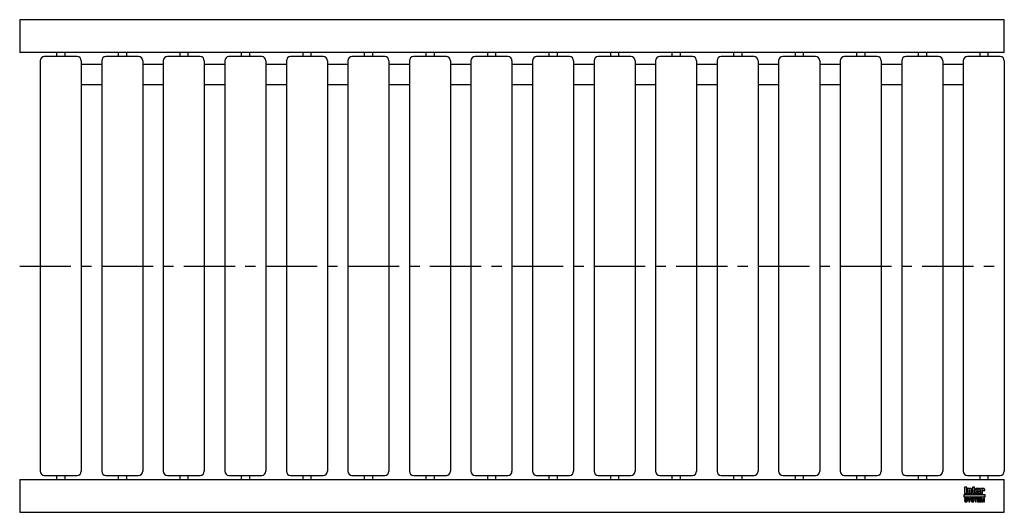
# Model space of a CAD drawing. Header units: millimetres. Extents: x 0 to 1200, y -300 to 300.
import ezdxf

# ---------------------------------------------------------------- set-up
doc = ezdxf.new("R2010")
doc.units = ezdxf.units.MM
doc.header["$LTSCALE"] = 50
doc.linetypes.add('CENTER', pattern=[2, 1.25, -0.25, 0.25, -0.25])
doc.layers.get('0').update_dxf_attribs({"linetype": 'CONTINUOUS', "lineweight": 50})
for name, color, linetype, lineweight in [('Centre Lines', 4, 'CENTER', 25), ('Frame', 1, 'CONTINUOUS', 25), ('Midi', 70, 'CONTINUOUS', 25), ('Rollers', 7, 'CONTINUOUS', 25)]:
    doc.layers.add(name, color=color, linetype=linetype, lineweight=lineweight)

# ---------------------------------------------------------------- blocks, each defined once
blk = doc.blocks.new('A$C2009055F')
at = {"layer": 'Rollers'}
for p, q in [((45, 255), (5, 255)), ((20, 260), (20, 255)), ((30, 260), (30, 255)), ((0, 250), (0, -250)), ((50, 250), (50, -250)), ((5, -255), (45, -255)), ((20, -255), (20, -260)), ((30, -255), (30, -260))]:
    blk.add_line(p, q, dxfattribs=at)
for centre, start, end in [((5, 250), 90, 180), ((45, 250), 0, 90), ((5, -250), 180, 270), ((45, -250), 270, 0)]:
    blk.add_arc(centre, 5, start, end, dxfattribs=at)

msp = doc.modelspace()

# ---------------------------------------------------------------- hatches: boundary and pattern name
at = {"layer": 'Frame'}
h = msp.add_hatch(color=254, dxfattribs=at)
h.paths.add_polyline_path([(1173.3, -272.7), (1173.3, -272.6), (1173.4, -272.6), (1173.4, -272.5), (1173.4, -272.5), (1173.5, -272.5), (1173.6, -272.5), (1173.7, -272.5), (1173.7, -272.5), (1173.8, -272.5), (1173.8, -272.6), (1173.9, -272.6), (1173.9, -272.7), (1173.9, -272.8), (1173.9, -272.9), (1173.9, -273.5), (1176.1, -273.5), (1176.1, -272.8), (1176.1, -272.6), (1176.1, -272.4), (1176.1, -272.2), (1176, -272), (1175.9, -271.9), (1175.9, -271.7), (1175.8, -271.6), (1175.7, -271.5), (1175.6, -271.4), (1175.5, -271.3), (1175.4, -271.2), (1175.2, -271.1), (1175.1, -271.1), (1174.9, -271), (1174.7, -271), (1174.6, -271), (1174.5, -271), (1174.4, -271), (1174.3, -271), (1174.2, -271), (1174.1, -271.1), (1174, -271.1), (1173.9, -271.1), (1173.9, -271.1), (1173.8, -271.1), (1173.7, -271.2), (1173.6, -271.2), (1173.5, -271.2), (1173.5, -271.3), (1173.4, -271.3), (1173.3, -271.4), (1173.2, -271.4), (1173.2, -271), (1171, -271), (1171, -277.3), (1173.3, -277.3), (1173.3, -272.9), (1173.3, -272.8)])
h.paths.add_polyline_path([(1170.4, -272.5), (1170.4, -272.3), (1170.4, -272.1), (1170.4, -271.9), (1170.4, -271.8), (1170.3, -271.7), (1170.3, -271.5), (1170.2, -271.4), (1170.1, -271.3), (1170, -271.3), (1169.9, -271.2), (1169.8, -271.1), (1169.6, -271.1), (1169.5, -271.1), (1169.3, -271), (1169.1, -271), (1168.9, -271), (1166.7, -271), (1166.5, -271), (1166.3, -271), (1166.1, -271.1), (1165.9, -271.1), (1165.8, -271.1), (1165.7, -271.2), (1165.6, -271.3), (1165.5, -271.3), (1165.4, -271.4), (1165.3, -271.5), (1165.3, -271.7), (1165.2, -271.8), (1165.2, -271.9), (1165.2, -272.1), (1165.2, -272.3), (1165.2, -272.5), (1165.2, -275.9), (1165.2, -276.1), (1165.2, -276.3), (1165.2, -276.4), (1165.2, -276.6), (1165.3, -276.7), (1165.3, -276.8), (1165.4, -276.9), (1165.5, -277), (1165.6, -277.1), (1165.7, -277.1), (1165.8, -277.2), (1165.9, -277.2), (1166.1, -277.3), (1166.3, -277.3), (1166.5, -277.3), (1166.7, -277.3), (1168.9, -277.3), (1169.1, -277.3), (1169.3, -277.3), (1169.5, -277.3), (1169.6, -277.2), (1169.8, -277.2), (1169.9, -277.1), (1170, -277.1), (1170.1, -277), (1170.2, -276.9), (1170.3, -276.8), (1170.3, -276.7), (1170.4, -276.6), (1170.4, -276.4), (1170.4, -276.3), (1170.4, -276.1), (1170.4, -275.9), (1170.4, -274.8), (1168.1, -274.8), (1168.1, -275.6), (1168.1, -275.8), (1168.1, -275.8), (1168.1, -275.9), (1168, -276), (1168, -276), (1167.9, -276.1), (1167.9, -276.1), (1167.8, -276.1), (1167.7, -276.1), (1167.7, -276.1), (1167.6, -276), (1167.6, -276), (1167.5, -275.9), (1167.5, -275.8), (1167.5, -275.8), (1167.5, -275.6), (1167.5, -274.3), (1170.4, -274.3)])
h.paths.add_polyline_path([(1168.1, -273.2), (1167.5, -273.2), (1167.5, -272.7), (1167.5, -272.6), (1167.5, -272.5), (1167.5, -272.4), (1167.5, -272.3), (1167.6, -272.3), (1167.6, -272.2), (1167.7, -272.2), (1167.8, -272.2), (1167.9, -272.2), (1168, -272.2), (1168, -272.3), (1168.1, -272.3), (1168.1, -272.4), (1168.1, -272.5), (1168.1, -272.6), (1168.1, -272.7)], flags=16)
h.paths.add_polyline_path([(1163.7, -272.3), (1164.6, -272.3), (1164.6, -271), (1163.7, -271), (1163.7, -269.3), (1161.4, -269.3), (1161.4, -271), (1160.8, -271), (1160.8, -272.3), (1161.4, -272.3), (1161.4, -275.9), (1161.4, -276.1), (1161.4, -276.2), (1161.4, -276.4), (1161.5, -276.5), (1161.5, -276.7), (1161.6, -276.8), (1161.6, -276.9), (1161.7, -277), (1161.8, -277), (1161.9, -277.1), (1162, -277.2), (1162.2, -277.2), (1162.3, -277.2), (1162.5, -277.3), (1162.7, -277.3), (1162.9, -277.3), (1164.6, -277.3), (1164.6, -276.1), (1164.2, -276.1), (1164.1, -276.1), (1164, -276.1), (1163.9, -276.1), (1163.8, -276), (1163.8, -276), (1163.7, -275.9), (1163.7, -275.9), (1163.7, -275.8)])
h.paths.add_polyline_path([(1160.3, -272.8), (1160.3, -272.6), (1160.3, -272.4), (1160.3, -272.2), (1160.2, -272), (1160.2, -271.9), (1160.1, -271.7), (1160, -271.6), (1159.9, -271.5), (1159.8, -271.4), (1159.7, -271.3), (1159.5, -271.2), (1159.4, -271.1), (1159.3, -271.1), (1159.1, -271), (1158.9, -271), (1158.7, -271), (1158.6, -271), (1158.5, -271), (1158.4, -271), (1158.3, -271), (1158.3, -271.1), (1158.2, -271.1), (1158.1, -271.1), (1158, -271.1), (1157.9, -271.1), (1157.8, -271.2), (1157.7, -271.2), (1157.6, -271.2), (1157.6, -271.3), (1157.5, -271.3), (1157.4, -271.4), (1157.3, -271.4), (1157.3, -271), (1155.1, -271), (1155.1, -277.3), (1157.4, -277.3), (1157.4, -272.9), (1157.4, -272.8), (1157.4, -272.7), (1157.4, -272.6), (1157.5, -272.6), (1157.5, -272.5), (1157.5, -272.5), (1157.6, -272.5), (1157.7, -272.5), (1157.8, -272.5), (1157.8, -272.5), (1157.9, -272.5), (1158, -272.6), (1158, -272.6), (1158, -272.7), (1158, -272.8), (1158, -272.9), (1158, -277.3), (1160.3, -277.3)])
h.paths.add_polyline_path([(1154.4, -269.3), (1151.3, -269.3), (1151.3, -277.3), (1154.4, -277.3)])
msp.add_hatch(color=1, dxfattribs=at).paths.add_polyline_path([(1176.2, -281.6), (1176.2, -278.4), (1151.2, -278.4), (1151.2, -281.6)])
h = msp.add_hatch(color=7, dxfattribs=at)
h.paths.add_polyline_path([(1172.8, -282.7), (1171.5, -282.7), (1171.5, -287.1), (1172.3, -287.1), (1172.3, -283.4), (1172.4, -283.4), (1173.2, -287.1), (1174.1, -287.1), (1174.9, -283.4), (1175, -283.4), (1175, -287.1), (1175.8, -287.1), (1175.8, -282.7), (1174.5, -282.7), (1173.7, -286.2)])
h.paths.add_polyline_path([(1170.8, -282.7), (1167.5, -282.7), (1167.5, -287.1), (1170.9, -287.1), (1170.9, -286.4), (1168.4, -286.4), (1168.4, -285.2), (1170.6, -285.2), (1170.6, -284.4), (1168.4, -284.4), (1168.4, -283.4), (1170.8, -283.4)])
h.paths.add_polyline_path([(1167.1, -282.7), (1163.4, -282.7), (1163.4, -283.4), (1164.7, -283.4), (1164.7, -287.1), (1165.7, -287.1), (1165.7, -283.4), (1167.1, -283.4)])
h.paths.add_polyline_path([(1162.5, -282.9), (1162.3, -282.8), (1162.2, -282.7), (1162, -282.6), (1161.8, -282.6), (1161.5, -282.6), (1161.3, -282.6), (1161.1, -282.6), (1160.9, -282.6), (1160.7, -282.6), (1160.6, -282.7), (1160.4, -282.7), (1160.3, -282.8), (1160.2, -282.8), (1160, -282.9), (1159.9, -283), (1159.9, -283.1), (1159.8, -283.2), (1159.7, -283.3), (1159.7, -283.5), (1159.6, -283.6), (1159.6, -283.8), (1159.6, -283.9), (1159.6, -284.1), (1159.6, -284.2), (1159.6, -284.4), (1159.7, -284.5), (1159.8, -284.6), (1159.8, -284.7), (1159.9, -284.8), (1160, -284.9), (1160.1, -285), (1160.2, -285), (1160.3, -285.1), (1160.5, -285.1), (1160.6, -285.2), (1160.8, -285.2), (1160.9, -285.2), (1161, -285.3), (1161.1, -285.3), (1161.2, -285.3), (1161.2, -285.3), (1161.3, -285.3), (1161.3, -285.3), (1161.4, -285.3), (1161.4, -285.3), (1161.5, -285.4), (1161.7, -285.4), (1161.8, -285.4), (1162, -285.5), (1162.1, -285.5), (1162.2, -285.6), (1162.3, -285.7), (1162.3, -285.8), (1162.3, -285.9), (1162.3, -286.1), (1162.2, -286.2), (1162.1, -286.3), (1162, -286.4), (1161.8, -286.4), (1161.7, -286.5), (1161.5, -286.5), (1161.3, -286.5), (1161.2, -286.5), (1161, -286.5), (1160.8, -286.4), (1160.7, -286.3), (1160.6, -286.2), (1160.5, -286.1), (1160.4, -286), (1160.4, -285.8), (1159.5, -285.8), (1159.5, -286), (1159.6, -286.2), (1159.6, -286.3), (1159.7, -286.5), (1159.8, -286.6), (1159.9, -286.7), (1160, -286.8), (1160.1, -286.9), (1160.2, -287), (1160.4, -287.1), (1160.5, -287.1), (1160.7, -287.2), (1160.9, -287.2), (1161.1, -287.3), (1161.3, -287.3), (1161.5, -287.3), (1161.6, -287.3), (1161.6, -287.3), (1161.8, -287.3), (1161.9, -287.2), (1162, -287.2), (1162.2, -287.2), (1162.3, -287.1), (1162.5, -287), (1162.6, -287), (1162.7, -286.9), (1162.9, -286.7), (1163, -286.6), (1163.1, -286.4), (1163.1, -286.3), (1163.2, -286.1), (1163.2, -285.8), (1163.2, -285.7), (1163.2, -285.5), (1163.2, -285.4), (1163.1, -285.3), (1163.1, -285.2), (1163, -285.1), (1163, -285.1), (1162.9, -285), (1162.8, -284.9), (1162.7, -284.8), (1162.6, -284.8), (1162.5, -284.7), (1162.4, -284.7), (1162.2, -284.7), (1162.1, -284.6), (1161.9, -284.6), (1161.8, -284.6), (1161.8, -284.5), (1161.7, -284.5), (1161.6, -284.5), (1161.6, -284.5), (1161.5, -284.5), (1161.4, -284.4), (1161.3, -284.4), (1161.3, -284.4), (1161.2, -284.4), (1161.1, -284.4), (1161.1, -284.4), (1161, -284.4), (1160.9, -284.3), (1160.9, -284.3), (1160.8, -284.3), (1160.7, -284.3), (1160.6, -284.2), (1160.6, -284.2), (1160.5, -284.1), (1160.5, -284), (1160.5, -284), (1160.5, -283.9), (1160.4, -283.8), (1160.5, -283.7), (1160.5, -283.6), (1160.6, -283.5), (1160.7, -283.4), (1160.8, -283.4), (1161, -283.4), (1161.1, -283.3), (1161.2, -283.3), (1161.4, -283.3), (1161.6, -283.4), (1161.7, -283.4), (1161.9, -283.5), (1162, -283.5), (1162.1, -283.7), (1162.1, -283.8), (1162.2, -284), (1163.1, -284), (1163.1, -283.9), (1163, -283.7), (1163, -283.6), (1163, -283.5), (1162.9, -283.4), (1162.9, -283.3), (1162.8, -283.2), (1162.7, -283), (1162.6, -282.9)])
h.paths.add_polyline_path([(1159.3, -282.7), (1158.3, -282.7), (1157.4, -284.6), (1156.4, -282.7), (1155.3, -282.7), (1156.9, -285.5), (1156.9, -287.1), (1157.8, -287.1), (1157.8, -285.5)])
h.paths.add_polyline_path([(1154.4, -282.9), (1154.2, -282.8), (1154.1, -282.7), (1153.9, -282.6), (1153.7, -282.6), (1153.5, -282.6), (1153.2, -282.6), (1153, -282.6), (1152.8, -282.6), (1152.7, -282.6), (1152.5, -282.7), (1152.4, -282.7), (1152.2, -282.8), (1152.1, -282.8), (1152, -282.9), (1151.9, -283), (1151.8, -283.1), (1151.7, -283.2), (1151.6, -283.3), (1151.6, -283.5), (1151.6, -283.6), (1151.5, -283.8), (1151.5, -283.9), (1151.5, -284.1), (1151.5, -284.2), (1151.6, -284.4), (1151.6, -284.5), (1151.7, -284.6), (1151.7, -284.7), (1151.8, -284.8), (1151.9, -284.9), (1152, -285), (1152.2, -285), (1152.3, -285.1), (1152.4, -285.1), (1152.5, -285.2), (1152.7, -285.2), (1152.8, -285.2), (1153, -285.3), (1153, -285.3), (1153.1, -285.3), (1153.1, -285.3), (1153.2, -285.3), (1153.3, -285.3), (1153.3, -285.3), (1153.4, -285.3), (1153.4, -285.4), (1153.6, -285.4), (1153.7, -285.4), (1153.9, -285.5), (1154, -285.5), (1154.1, -285.6), (1154.2, -285.7), (1154.2, -285.8), (1154.2, -285.9), (1154.2, -286.1), (1154.1, -286.2), (1154, -286.3), (1153.9, -286.4), (1153.8, -286.4), (1153.6, -286.5), (1153.4, -286.5), (1153.2, -286.5), (1153.1, -286.5), (1152.9, -286.5), (1152.8, -286.4), (1152.6, -286.3), (1152.5, -286.2), (1152.4, -286.1), (1152.4, -286), (1152.4, -285.8), (1151.5, -285.8), (1151.5, -286), (1151.5, -286.2), (1151.5, -286.3), (1151.6, -286.5), (1151.7, -286.6), (1151.8, -286.7), (1151.9, -286.8), (1152, -286.9), (1152.1, -287), (1152.3, -287.1), (1152.5, -287.1), (1152.6, -287.2), (1152.8, -287.2), (1153, -287.3), (1153.2, -287.3), (1153.4, -287.3), (1153.5, -287.3), (1153.6, -287.3), (1153.7, -287.3), (1153.8, -287.2), (1154, -287.2), (1154.1, -287.2), (1154.3, -287.1), (1154.4, -287), (1154.5, -287), (1154.7, -286.9), (1154.8, -286.7), (1154.9, -286.6), (1155, -286.4), (1155.1, -286.3), (1155.1, -286.1), (1155.1, -285.8), (1155.1, -285.7), (1155.1, -285.5), (1155.1, -285.4), (1155.1, -285.3), (1155, -285.2), (1155, -285.1), (1154.9, -285.1), (1154.8, -285), (1154.7, -284.9), (1154.6, -284.8), (1154.5, -284.8), (1154.4, -284.7), (1154.3, -284.7), (1154.1, -284.7), (1154, -284.6), (1153.8, -284.6), (1153.8, -284.6), (1153.7, -284.5), (1153.6, -284.5), (1153.6, -284.5), (1153.5, -284.5), (1153.4, -284.5), (1153.3, -284.4), (1153.3, -284.4), (1153.2, -284.4), (1153.1, -284.4), (1153.1, -284.4), (1153, -284.4), (1152.9, -284.4), (1152.9, -284.3), (1152.8, -284.3), (1152.7, -284.3), (1152.6, -284.3), (1152.6, -284.2), (1152.5, -284.2), (1152.5, -284.1), (1152.4, -284), (1152.4, -284), (1152.4, -283.9), (1152.4, -283.8), (1152.4, -283.7), (1152.5, -283.6), (1152.6, -283.5), (1152.7, -283.4), (1152.8, -283.4), (1152.9, -283.4), (1153, -283.3), (1153.2, -283.3), (1153.3, -283.3), (1153.5, -283.4), (1153.7, -283.4), (1153.8, -283.5), (1153.9, -283.5), (1154, -283.7), (1154.1, -283.8), (1154.1, -284), (1155, -284), (1155, -283.9), (1155, -283.7), (1155, -283.6), (1154.9, -283.5), (1154.9, -283.4), (1154.8, -283.3), (1154.7, -283.2), (1154.6, -283), (1154.5, -282.9)])

# ---------------------------------------------------------------- linework, layer by layer
at = {"layer": 'Centre Lines'}
msp.add_line((0, 0), (1200, 0), dxfattribs=at)
at = {"layer": 'Frame', "color": 7, "linetype": 'Continuous'}
for p, q in [((1151.3, -269.3), (1151.3, -277.3)), ((1154.4, -269.3), (1151.3, -269.3)), ((1154.4, -277.3), (1154.4, -269.3)), ((1155.1, -271), (1155.1, -277.3)), ((1157.3, -271), (1155.1, -271)), ((1157.3, -271.4), (1157.3, -271)), ((1157.4, -271.4), (1157.3, -271.4)), ((1157.5, -271.3), (1157.4, -271.4)), ((1157.4, -272.7), (1157.4, -272.6)), ((1157.4, -272.6), (1157.5, -272.6)), ((1157.4, -272.8), (1157.4, -272.7)), ((1157.4, -272.9), (1157.4, -272.8)), ((1157.4, -277.3), (1157.4, -272.9)), ((1157.6, -271.3), (1157.5, -271.3)), ((1157.5, -272.6), (1157.5, -272.5)), ((1157.5, -272.5), (1157.5, -272.5)), ((1157.5, -272.5), (1157.6, -272.5)), ((1157.7, -271.2), (1157.6, -271.2)), ((1157.6, -271.2), (1157.6, -271.3)), ((1157.6, -272.5), (1157.7, -272.5)), ((1157.8, -271.2), (1157.7, -271.2)), ((1157.7, -272.5), (1157.8, -272.5)), ((1157.9, -271.1), (1157.8, -271.2)), ((1157.8, -272.5), (1157.8, -272.5)), ((1157.8, -272.5), (1157.9, -272.5)), ((1158, -271.1), (1157.9, -271.1)), ((1157.9, -272.5), (1158, -272.6)), ((1158.1, -271.1), (1158, -271.1)), ((1158, -272.6), (1158, -272.7)), ((1158, -272.6), (1158, -272.6)), ((1158, -272.7), (1158, -272.8)), ((1158, -272.8), (1158, -272.9)), ((1158, -272.9), (1158, -277.3)), ((1158.2, -271.1), (1158.1, -271.1)), ((1158.3, -271.1), (1158.2, -271.1)), ((1158.4, -271), (1158.3, -271)), ((1158.3, -271), (1158.3, -271.1)), ((1158.5, -271), (1158.4, -271)), ((1158.6, -271), (1158.5, -271)), ((1158.7, -271), (1158.6, -271)), ((1158.9, -271), (1158.7, -271)), ((1159.1, -271), (1158.9, -271)), ((1159.3, -271.1), (1159.1, -271)), ((1159.4, -271.1), (1159.3, -271.1)), ((1159.5, -271.2), (1159.4, -271.1)), ((1159.7, -271.3), (1159.5, -271.2)), ((1159.8, -271.4), (1159.7, -271.3)), ((1159.9, -271.5), (1159.8, -271.4)), ((1160, -271.6), (1159.9, -271.5)), ((1160.1, -271.7), (1160, -271.6)), ((1160.2, -271.9), (1160.1, -271.7)), ((1160.2, -272), (1160.2, -271.9)), ((1160.3, -272.2), (1160.2, -272)), ((1160.3, -272.4), (1160.3, -272.2)), ((1160.3, -272.6), (1160.3, -272.4)), ((1160.3, -272.8), (1160.3, -272.6)), ((1160.3, -277.3), (1160.3, -272.8)), ((1161.4, -271), (1160.8, -271)), ((1160.8, -271), (1160.8, -272.3)), ((1160.8, -272.3), (1161.4, -272.3)), ((1163.7, -269.3), (1161.4, -269.3)), ((1161.4, -269.3), (1161.4, -271)), ((1161.4, -272.3), (1161.4, -275.9)), ((1161.4, -275.9), (1161.4, -276.1)), ((1163.7, -271), (1163.7, -269.3)), ((1164.6, -271), (1163.7, -271)), ((1163.7, -275.8), (1163.7, -272.3)), ((1163.7, -272.3), (1164.6, -272.3)), ((1163.7, -275.9), (1163.7, -275.8)), ((1163.8, -276), (1163.7, -275.9)), ((1163.7, -275.9), (1163.7, -275.9)), ((1164.6, -272.3), (1164.6, -271)), ((1165.3, -271.7), (1165.2, -271.8)), ((1165.2, -271.8), (1165.2, -271.9)), ((1165.2, -271.9), (1165.2, -272.1)), ((1165.2, -272.1), (1165.2, -272.3)), ((1165.2, -272.3), (1165.2, -272.5)), ((1165.2, -272.5), (1165.2, -275.9)), ((1165.2, -275.9), (1165.2, -276.1)), ((1165.4, -271.4), (1165.3, -271.5)), ((1165.3, -271.5), (1165.3, -271.7)), ((1165.5, -271.3), (1165.4, -271.4)), ((1165.6, -271.3), (1165.5, -271.3)), ((1165.7, -271.2), (1165.6, -271.3)), ((1165.8, -271.1), (1165.7, -271.2)), ((1165.9, -271.1), (1165.8, -271.1)), ((1166.1, -271.1), (1165.9, -271.1)), ((1166.3, -271), (1166.1, -271.1)), ((1166.5, -271), (1166.3, -271)), ((1166.7, -271), (1166.5, -271)), ((1168.9, -271), (1166.7, -271)), ((1167.5, -272.4), (1167.5, -272.3)), ((1167.5, -272.3), (1167.6, -272.3)), ((1167.5, -272.5), (1167.5, -272.4)), ((1167.5, -272.6), (1167.5, -272.5)), ((1167.5, -272.7), (1167.5, -272.6)), ((1167.5, -273.2), (1167.5, -272.7)), ((1168.1, -273.2), (1167.5, -273.2)), ((1167.5, -275.6), (1167.5, -274.3)), ((1167.5, -274.3), (1170.4, -274.3)), ((1167.5, -275.8), (1167.5, -275.6)), ((1167.5, -275.9), (1167.5, -275.8)), ((1167.5, -275.8), (1167.5, -275.8)), ((1167.6, -276), (1167.5, -275.9)), ((1167.6, -272.3), (1167.6, -272.2)), ((1167.6, -272.2), (1167.7, -272.2)), ((1167.6, -276), (1167.6, -276)), ((1167.7, -272.2), (1167.8, -272.2)), ((1167.8, -272.2), (1167.9, -272.2)), ((1167.9, -272.2), (1168, -272.2)), ((1168, -272.2), (1168, -272.3)), ((1168, -272.3), (1168.1, -272.3)), ((1168.1, -275.9), (1168, -276)), ((1168, -276), (1168, -276)), ((1168.1, -272.3), (1168.1, -272.4)), ((1168.1, -272.4), (1168.1, -272.5)), ((1168.1, -272.5), (1168.1, -272.6)), ((1168.1, -272.6), (1168.1, -272.7)), ((1168.1, -272.7), (1168.1, -273.2)), ((1168.1, -274.8), (1168.1, -275.6)), ((1170.4, -274.8), (1168.1, -274.8)), ((1168.1, -275.6), (1168.1, -275.8)), ((1168.1, -275.8), (1168.1, -275.8)), ((1168.1, -275.8), (1168.1, -275.9)), ((1169.1, -271), (1168.9, -271)), ((1169.3, -271), (1169.1, -271)), ((1169.5, -271.1), (1169.3, -271)), ((1169.6, -271.1), (1169.5, -271.1)), ((1169.8, -271.1), (1169.6, -271.1)), ((1169.9, -271.2), (1169.8, -271.1)), ((1170, -271.3), (1169.9, -271.2)), ((1170.1, -271.3), (1170, -271.3)), ((1170.2, -271.4), (1170.1, -271.3)), ((1170.3, -271.5), (1170.2, -271.4)), ((1170.3, -271.7), (1170.3, -271.5)), ((1170.4, -271.8), (1170.3, -271.7)), ((1170.4, -271.9), (1170.4, -271.8)), ((1170.4, -272.1), (1170.4, -271.9)), ((1170.4, -272.3), (1170.4, -272.1)), ((1170.4, -272.5), (1170.4, -272.3)), ((1170.4, -274.3), (1170.4, -272.5)), ((1170.4, -275.9), (1170.4, -274.8)), ((1170.4, -276.1), (1170.4, -275.9)), ((1171, -271), (1171, -277.3)), ((1173.2, -271), (1171, -271)), ((1173.2, -271.4), (1173.2, -271)), ((1173.3, -271.4), (1173.2, -271.4)), ((1173.4, -271.3), (1173.3, -271.4)), ((1173.3, -272.7), (1173.3, -272.6)), ((1173.3, -272.6), (1173.4, -272.6)), ((1173.3, -272.8), (1173.3, -272.7)), ((1173.3, -272.9), (1173.3, -272.8)), ((1173.3, -277.3), (1173.3, -272.9)), ((1173.5, -271.3), (1173.4, -271.3)), ((1173.4, -272.6), (1173.4, -272.5)), ((1173.4, -272.5), (1173.4, -272.5)), ((1173.4, -272.5), (1173.5, -272.5)), ((1173.6, -271.2), (1173.5, -271.2)), ((1173.5, -271.2), (1173.5, -271.3)), ((1173.5, -272.5), (1173.6, -272.5)), ((1173.7, -271.2), (1173.6, -271.2)), ((1173.6, -272.5), (1173.7, -272.5)), ((1173.8, -271.1), (1173.7, -271.2)), ((1173.7, -272.5), (1173.7, -272.5)), ((1173.7, -272.5), (1173.8, -272.5)), ((1173.9, -271.1), (1173.8, -271.1)), ((1173.8, -272.5), (1173.8, -272.6)), ((1173.8, -272.6), (1173.9, -272.6)), ((1174, -271.1), (1173.9, -271.1)), ((1173.9, -271.1), (1173.9, -271.1)), ((1173.9, -272.6), (1173.9, -272.7)), ((1173.9, -272.7), (1173.9, -272.8)), ((1173.9, -272.8), (1173.9, -272.9)), ((1173.9, -272.9), (1173.9, -273.5)), ((1173.9, -273.5), (1176.1, -273.5)), ((1174.1, -271.1), (1174, -271.1)), ((1174.2, -271), (1174.1, -271.1)), ((1174.3, -271), (1174.2, -271)), ((1174.4, -271), (1174.3, -271)), ((1174.5, -271), (1174.4, -271)), ((1174.6, -271), (1174.5, -271)), ((1174.7, -271), (1174.6, -271)), ((1174.9, -271), (1174.7, -271)), ((1175.1, -271.1), (1174.9, -271)), ((1175.2, -271.1), (1175.1, -271.1)), ((1175.4, -271.2), (1175.2, -271.1)), ((1175.5, -271.3), (1175.4, -271.2)), ((1175.6, -271.4), (1175.5, -271.3)), ((1175.7, -271.5), (1175.6, -271.4)), ((1175.8, -271.6), (1175.7, -271.5)), ((1175.9, -271.7), (1175.8, -271.6)), ((1175.9, -271.9), (1175.9, -271.7)), ((1176, -272), (1175.9, -271.9)), ((1176.1, -272.2), (1176, -272)), ((1176.1, -272.4), (1176.1, -272.2)), ((1176.1, -272.6), (1176.1, -272.4)), ((1176.1, -272.8), (1176.1, -272.6)), ((1176.1, -273.5), (1176.1, -272.8)), ((1151.3, -277.3), (1154.4, -277.3)), ((1151.6, -283.6), (1151.5, -283.8)), ((1151.5, -283.8), (1151.5, -283.9)), ((1151.5, -283.9), (1151.5, -284.1)), ((1151.5, -284.1), (1151.5, -284.2)), ((1151.5, -284.2), (1151.6, -284.4)), ((1151.5, -285.8), (1151.5, -286)), ((1152.4, -285.8), (1151.5, -285.8)), ((1151.5, -286), (1151.5, -286.2)), ((1151.5, -286.2), (1151.5, -286.3)), ((1151.5, -286.3), (1151.6, -286.5)), ((1151.7, -283.2), (1151.6, -283.3)), ((1151.6, -283.3), (1151.6, -283.5)), ((1151.6, -283.5), (1151.6, -283.6)), ((1151.6, -284.4), (1151.6, -284.5)), ((1151.6, -284.5), (1151.7, -284.6)), ((1151.6, -286.5), (1151.7, -286.6)), ((1151.8, -283.1), (1151.7, -283.2)), ((1151.7, -284.6), (1151.7, -284.7)), ((1151.7, -284.7), (1151.8, -284.8)), ((1151.7, -286.6), (1151.8, -286.7)), ((1151.9, -283), (1151.8, -283.1)), ((1151.8, -284.8), (1151.9, -284.9)), ((1151.8, -286.7), (1151.9, -286.8)), ((1152, -282.9), (1151.9, -283)), ((1151.9, -284.9), (1152, -285)), ((1151.9, -286.8), (1152, -286.9)), ((1152.1, -282.8), (1152, -282.9)), ((1152, -285), (1152.2, -285)), ((1152, -286.9), (1152.1, -287)), ((1152.2, -282.8), (1152.1, -282.8)), ((1152.1, -287), (1152.3, -287.1)), ((1152.4, -282.7), (1152.2, -282.8)), ((1152.2, -285), (1152.3, -285.1)), ((1152.3, -285.1), (1152.4, -285.1)), ((1152.3, -287.1), (1152.5, -287.1)), ((1152.5, -282.7), (1152.4, -282.7)), ((1152.4, -283.7), (1152.5, -283.6)), ((1152.4, -283.8), (1152.4, -283.7)), ((1152.4, -283.9), (1152.4, -283.8)), ((1152.4, -284), (1152.4, -283.9)), ((1152.5, -284.1), (1152.4, -284)), ((1152.4, -284), (1152.4, -284)), ((1152.4, -285.1), (1152.5, -285.2)), ((1152.4, -286), (1152.4, -285.8)), ((1152.4, -286.1), (1152.4, -286)), ((1152.5, -286.2), (1152.4, -286.1)), ((1152.7, -282.6), (1152.5, -282.7)), ((1152.5, -283.6), (1152.6, -283.5)), ((1152.5, -284.2), (1152.5, -284.1)), ((1152.6, -284.2), (1152.5, -284.2)), ((1152.5, -285.2), (1152.7, -285.2)), ((1152.6, -286.3), (1152.5, -286.2)), ((1152.5, -287.1), (1152.6, -287.2)), ((1152.6, -283.5), (1152.7, -283.4)), ((1152.6, -284.3), (1152.6, -284.2)), ((1152.7, -284.3), (1152.6, -284.3)), ((1152.8, -286.4), (1152.6, -286.3)), ((1152.6, -287.2), (1152.8, -287.2)), ((1152.8, -282.6), (1152.7, -282.6)), ((1152.7, -283.4), (1152.8, -283.4)), ((1152.8, -284.3), (1152.7, -284.3)), ((1152.7, -285.2), (1152.8, -285.2)), ((1153, -282.6), (1152.8, -282.6)), ((1152.8, -283.4), (1152.9, -283.4)), ((1152.9, -284.3), (1152.8, -284.3)), ((1152.8, -285.2), (1153, -285.3)), ((1152.9, -286.5), (1152.8, -286.4)), ((1152.8, -287.2), (1153, -287.3)), ((1152.9, -283.4), (1153, -283.3)), ((1152.9, -284.4), (1152.9, -284.3)), ((1153, -284.4), (1152.9, -284.4)), ((1153.1, -286.5), (1152.9, -286.5)), ((1153.2, -282.6), (1153, -282.6)), ((1153, -283.3), (1153.2, -283.3)), ((1153.1, -284.4), (1153, -284.4)), ((1153, -285.3), (1153, -285.3)), ((1153, -285.3), (1153.1, -285.3)), ((1153, -287.3), (1153.2, -287.3)), ((1153.2, -284.4), (1153.1, -284.4)), ((1153.1, -284.4), (1153.1, -284.4)), ((1153.1, -285.3), (1153.1, -285.3)), ((1153.1, -285.3), (1153.2, -285.3)), ((1153.2, -286.5), (1153.1, -286.5)), ((1153.5, -282.6), (1153.2, -282.6)), ((1153.2, -283.3), (1153.3, -283.3)), ((1153.3, -284.4), (1153.2, -284.4)), ((1153.2, -285.3), (1153.3, -285.3)), ((1153.4, -286.5), (1153.2, -286.5)), ((1153.2, -287.3), (1153.4, -287.3)), ((1153.3, -283.3), (1153.5, -283.4)), ((1153.4, -284.5), (1153.3, -284.4)), ((1153.3, -284.4), (1153.3, -284.4)), ((1153.3, -285.3), (1153.3, -285.3)), ((1153.3, -285.3), (1153.4, -285.3)), ((1153.5, -284.5), (1153.4, -284.5)), ((1153.4, -285.3), (1153.4, -285.4)), ((1153.4, -285.4), (1153.6, -285.4)), ((1153.6, -286.5), (1153.4, -286.5)), ((1153.4, -287.3), (1153.5, -287.3)), ((1153.7, -282.6), (1153.5, -282.6)), ((1153.5, -283.4), (1153.7, -283.4)), ((1153.6, -284.5), (1153.5, -284.5)), ((1153.5, -287.3), (1153.6, -287.3)), ((1153.7, -284.5), (1153.6, -284.5)), ((1153.6, -284.5), (1153.6, -284.5)), ((1153.6, -285.4), (1153.7, -285.4)), ((1153.8, -286.4), (1153.6, -286.5)), ((1153.6, -287.3), (1153.7, -287.3)), ((1153.9, -282.6), (1153.7, -282.6)), ((1153.7, -283.4), (1153.8, -283.5)), ((1153.8, -284.6), (1153.7, -284.5)), ((1153.7, -285.4), (1153.9, -285.5)), ((1153.7, -287.3), (1153.8, -287.2)), ((1153.8, -283.5), (1153.9, -283.5)), ((1154, -284.6), (1153.8, -284.6)), ((1153.8, -284.6), (1153.8, -284.6)), ((1153.9, -286.4), (1153.8, -286.4)), ((1153.8, -287.2), (1154, -287.2)), ((1154.1, -282.7), (1153.9, -282.6)), ((1153.9, -283.5), (1154, -283.7)), ((1153.9, -285.5), (1154, -285.5)), ((1154, -286.3), (1153.9, -286.4)), ((1154, -283.7), (1154.1, -283.8)), ((1154.1, -284.7), (1154, -284.6)), ((1154, -285.5), (1154.1, -285.6)), ((1154.1, -286.2), (1154, -286.3)), ((1154, -287.2), (1154.1, -287.2)), ((1154.2, -282.8), (1154.1, -282.7)), ((1154.1, -283.8), (1154.1, -284)), ((1154.1, -284), (1155, -284)), ((1154.3, -284.7), (1154.1, -284.7)), ((1154.1, -285.6), (1154.2, -285.7)), ((1154.2, -286.1), (1154.1, -286.2)), ((1154.1, -287.2), (1154.3, -287.1)), ((1154.4, -282.9), (1154.2, -282.8)), ((1154.2, -285.7), (1154.2, -285.8)), ((1154.2, -285.8), (1154.2, -285.9)), ((1154.2, -285.9), (1154.2, -286.1)), ((1154.4, -284.7), (1154.3, -284.7)), ((1154.3, -287.1), (1154.4, -287)), ((1154.5, -282.9), (1154.4, -282.9)), ((1154.5, -284.8), (1154.4, -284.7)), ((1154.4, -287), (1154.5, -287)), ((1154.6, -283), (1154.5, -282.9)), ((1154.6, -284.8), (1154.5, -284.8)), ((1154.5, -287), (1154.7, -286.9)), ((1154.7, -283.2), (1154.6, -283)), ((1154.7, -284.9), (1154.6, -284.8)), ((1154.8, -283.3), (1154.7, -283.2)), ((1154.8, -285), (1154.7, -284.9)), ((1154.7, -286.9), (1154.8, -286.7)), ((1154.9, -283.4), (1154.8, -283.3)), ((1154.9, -285.1), (1154.8, -285)), ((1154.8, -286.7), (1154.9, -286.6)), ((1154.9, -283.5), (1154.9, -283.4)), ((1155, -283.6), (1154.9, -283.5)), ((1155, -285.1), (1154.9, -285.1)), ((1154.9, -286.6), (1155, -286.4)), ((1155, -283.7), (1155, -283.6)), ((1155, -283.9), (1155, -283.7)), ((1155, -284), (1155, -283.9)), ((1155, -285.2), (1155, -285.1)), ((1155.1, -285.3), (1155, -285.2)), ((1155, -286.4), (1155.1, -286.3)), ((1155.1, -277.3), (1157.4, -277.3)), ((1155.1, -285.4), (1155.1, -285.3)), ((1155.1, -285.5), (1155.1, -285.4)), ((1155.1, -285.7), (1155.1, -285.5)), ((1155.1, -285.8), (1155.1, -285.7)), ((1155.1, -286.1), (1155.1, -285.8)), ((1155.1, -286.3), (1155.1, -286.1)), ((1155.3, -282.7), (1156.9, -285.5)), ((1156.4, -282.7), (1155.3, -282.7)), ((1157.4, -284.6), (1156.4, -282.7)), ((1156.9, -285.5), (1156.9, -287.1)), ((1156.9, -287.1), (1157.8, -287.1)), ((1158.3, -282.7), (1157.4, -284.6)), ((1157.8, -285.5), (1159.3, -282.7)), ((1157.8, -287.1), (1157.8, -285.5)), ((1158, -277.3), (1160.3, -277.3)), ((1159.3, -282.7), (1158.3, -282.7)), ((1159.5, -285.8), (1159.5, -286)), ((1160.4, -285.8), (1159.5, -285.8)), ((1159.5, -286), (1159.6, -286.2)), ((1159.7, -283.5), (1159.6, -283.6)), ((1159.6, -283.6), (1159.6, -283.8)), ((1159.6, -283.8), (1159.6, -283.9)), ((1159.6, -283.9), (1159.6, -284.1)), ((1159.6, -284.1), (1159.6, -284.2)), ((1159.6, -284.2), (1159.6, -284.4)), ((1159.6, -284.4), (1159.7, -284.5)), ((1159.6, -286.2), (1159.6, -286.3)), ((1159.6, -286.3), (1159.7, -286.5)), ((1159.8, -283.2), (1159.7, -283.3)), ((1159.7, -283.3), (1159.7, -283.5)), ((1159.7, -284.5), (1159.8, -284.6)), ((1159.7, -286.5), (1159.8, -286.6)), ((1159.9, -283.1), (1159.8, -283.2)), ((1159.8, -284.6), (1159.8, -284.7)), ((1159.8, -284.7), (1159.9, -284.8)), ((1159.8, -286.6), (1159.9, -286.7)), ((1160, -282.9), (1159.9, -283)), ((1159.9, -283), (1159.9, -283.1)), ((1159.9, -284.8), (1160, -284.9)), ((1159.9, -286.7), (1160, -286.8)), ((1160.2, -282.8), (1160, -282.9)), ((1160, -284.9), (1160.1, -285)), ((1160, -286.8), (1160.1, -286.9)), ((1160.1, -285), (1160.2, -285)), ((1160.1, -286.9), (1160.2, -287)), ((1160.3, -282.8), (1160.2, -282.8)), ((1160.2, -285), (1160.3, -285.1)), ((1160.2, -287), (1160.4, -287.1)), ((1160.4, -282.7), (1160.3, -282.8)), ((1160.3, -285.1), (1160.5, -285.1)), ((1160.6, -282.7), (1160.4, -282.7)), ((1160.4, -283.8), (1160.5, -283.7)), ((1160.5, -283.9), (1160.4, -283.8)), ((1160.4, -286), (1160.4, -285.8)), ((1160.5, -286.1), (1160.4, -286)), ((1160.4, -287.1), (1160.5, -287.1)), ((1160.5, -283.6), (1160.6, -283.5)), ((1160.5, -283.7), (1160.5, -283.6)), ((1160.5, -284), (1160.5, -283.9)), ((1160.5, -284.1), (1160.5, -284)), ((1160.5, -284), (1160.5, -284)), ((1160.6, -284.2), (1160.5, -284.1)), ((1160.5, -285.1), (1160.6, -285.2)), ((1160.6, -286.2), (1160.5, -286.1)), ((1160.5, -287.1), (1160.7, -287.2)), ((1160.7, -282.6), (1160.6, -282.7)), ((1160.6, -283.5), (1160.7, -283.4)), ((1160.7, -284.3), (1160.6, -284.2)), ((1160.6, -284.2), (1160.6, -284.2)), ((1160.6, -285.2), (1160.8, -285.2)), ((1160.7, -286.3), (1160.6, -286.2)), ((1160.9, -282.6), (1160.7, -282.6)), ((1160.7, -283.4), (1160.8, -283.4)), ((1160.8, -284.3), (1160.7, -284.3)), ((1160.8, -286.4), (1160.7, -286.3)), ((1160.7, -287.2), (1160.9, -287.2)), ((1160.8, -283.4), (1161, -283.4)), ((1160.9, -284.3), (1160.8, -284.3)), ((1160.8, -285.2), (1160.9, -285.2)), ((1161, -286.5), (1160.8, -286.4)), ((1161.1, -282.6), (1160.9, -282.6)), ((1161, -284.4), (1160.9, -284.3)), ((1160.9, -284.3), (1160.9, -284.3)), ((1160.9, -285.2), (1161, -285.3)), ((1160.9, -287.2), (1161.1, -287.3)), ((1161, -283.4), (1161.1, -283.3)), ((1161.1, -284.4), (1161, -284.4)), ((1161, -285.3), (1161.1, -285.3)), ((1161.2, -286.5), (1161, -286.5)), ((1161.3, -282.6), (1161.1, -282.6)), ((1161.1, -283.3), (1161.2, -283.3)), ((1161.2, -284.4), (1161.1, -284.4)), ((1161.1, -284.4), (1161.1, -284.4)), ((1161.1, -285.3), (1161.2, -285.3)), ((1161.1, -287.3), (1161.3, -287.3)), ((1161.2, -283.3), (1161.4, -283.3)), ((1161.3, -284.4), (1161.2, -284.4)), ((1161.2, -285.3), (1161.2, -285.3)), ((1161.2, -285.3), (1161.3, -285.3)), ((1161.3, -286.5), (1161.2, -286.5)), ((1161.5, -282.6), (1161.3, -282.6)), ((1161.3, -284.4), (1161.3, -284.4)), ((1161.4, -284.4), (1161.3, -284.4)), ((1161.3, -285.3), (1161.3, -285.3)), ((1161.3, -285.3), (1161.4, -285.3)), ((1161.5, -286.5), (1161.3, -286.5)), ((1161.3, -287.3), (1161.5, -287.3)), ((1161.4, -276.1), (1161.4, -276.2)), ((1161.4, -276.2), (1161.4, -276.4)), ((1161.4, -276.4), (1161.5, -276.5)), ((1161.4, -283.3), (1161.6, -283.4)), ((1161.5, -284.5), (1161.4, -284.4)), ((1161.4, -285.3), (1161.4, -285.3)), ((1161.4, -285.3), (1161.5, -285.4)), ((1161.5, -276.5), (1161.5, -276.7)), ((1161.5, -276.7), (1161.6, -276.8)), ((1161.8, -282.6), (1161.5, -282.6)), ((1161.6, -284.5), (1161.5, -284.5)), ((1161.5, -285.4), (1161.7, -285.4)), ((1161.7, -286.5), (1161.5, -286.5)), ((1161.5, -287.3), (1161.6, -287.3)), ((1161.6, -276.8), (1161.6, -276.9)), ((1161.6, -276.9), (1161.7, -277)), ((1161.6, -283.4), (1161.7, -283.4)), ((1161.7, -284.5), (1161.6, -284.5)), ((1161.6, -284.5), (1161.6, -284.5)), ((1161.6, -287.3), (1161.8, -287.3)), ((1161.6, -287.3), (1161.6, -287.3)), ((1161.7, -277), (1161.8, -277)), ((1161.7, -283.4), (1161.9, -283.5)), ((1161.8, -284.5), (1161.7, -284.5)), ((1161.7, -285.4), (1161.8, -285.4)), ((1161.8, -286.4), (1161.7, -286.5)), ((1161.8, -277), (1161.9, -277.1)), ((1162, -282.6), (1161.8, -282.6)), ((1161.8, -284.6), (1161.8, -284.5)), ((1161.9, -284.6), (1161.8, -284.6)), ((1161.8, -285.4), (1162, -285.5)), ((1162, -286.4), (1161.8, -286.4)), ((1161.8, -287.3), (1161.9, -287.2)), ((1161.9, -277.1), (1162, -277.2)), ((1161.9, -283.5), (1162, -283.5)), ((1162.1, -284.6), (1161.9, -284.6)), ((1161.9, -287.2), (1162, -287.2)), ((1162, -277.2), (1162.2, -277.2)), ((1162.2, -282.7), (1162, -282.6)), ((1162, -283.5), (1162.1, -283.7)), ((1162, -285.5), (1162.1, -285.5)), ((1162.1, -286.3), (1162, -286.4)), ((1162, -287.2), (1162.2, -287.2)), ((1162.1, -283.7), (1162.1, -283.8)), ((1162.1, -283.8), (1162.2, -284)), ((1162.2, -284.7), (1162.1, -284.6)), ((1162.1, -285.5), (1162.2, -285.6)), ((1162.2, -286.2), (1162.1, -286.3)), ((1162.2, -277.2), (1162.3, -277.2)), ((1162.3, -282.8), (1162.2, -282.7)), ((1162.2, -284), (1163.1, -284)), ((1162.4, -284.7), (1162.2, -284.7)), ((1162.2, -285.6), (1162.3, -285.7)), ((1162.3, -286.1), (1162.2, -286.2)), ((1162.2, -287.2), (1162.3, -287.1)), ((1162.3, -277.2), (1162.5, -277.3)), ((1162.5, -282.9), (1162.3, -282.8)), ((1162.3, -285.7), (1162.3, -285.8)), ((1162.3, -285.8), (1162.3, -285.9)), ((1162.3, -285.9), (1162.3, -286.1)), ((1162.3, -287.1), (1162.5, -287)), ((1162.5, -284.7), (1162.4, -284.7)), ((1162.5, -277.3), (1162.7, -277.3)), ((1162.6, -282.9), (1162.5, -282.9)), ((1162.6, -284.8), (1162.5, -284.7)), ((1162.5, -287), (1162.6, -287)), ((1162.7, -283), (1162.6, -282.9)), ((1162.7, -284.8), (1162.6, -284.8)), ((1162.6, -287), (1162.7, -286.9)), ((1162.7, -277.3), (1162.9, -277.3)), ((1162.8, -283.2), (1162.7, -283)), ((1162.8, -284.9), (1162.7, -284.8)), ((1162.7, -286.9), (1162.9, -286.7)), ((1162.9, -283.3), (1162.8, -283.2)), ((1162.9, -285), (1162.8, -284.9)), ((1162.9, -277.3), (1164.6, -277.3)), ((1162.9, -283.4), (1162.9, -283.3)), ((1163, -283.5), (1162.9, -283.4)), ((1163, -285.1), (1162.9, -285)), ((1162.9, -286.7), (1163, -286.6)), ((1163, -283.6), (1163, -283.5)), ((1163, -283.7), (1163, -283.6)), ((1163.1, -283.9), (1163, -283.7)), ((1163.1, -285.2), (1163, -285.1)), ((1163, -285.1), (1163, -285.1)), ((1163, -286.6), (1163.1, -286.4)), ((1163.1, -284), (1163.1, -283.9)), ((1163.1, -285.3), (1163.1, -285.2)), ((1163.2, -285.4), (1163.1, -285.3)), ((1163.1, -286.3), (1163.2, -286.1)), ((1163.1, -286.4), (1163.1, -286.3)), ((1163.2, -285.5), (1163.2, -285.4)), ((1163.2, -285.7), (1163.2, -285.5)), ((1163.2, -285.8), (1163.2, -285.7)), ((1163.2, -286.1), (1163.2, -285.8)), ((1167.1, -282.7), (1163.4, -282.7)), ((1163.4, -282.7), (1163.4, -283.4)), ((1163.4, -283.4), (1164.7, -283.4)), ((1163.9, -276.1), (1163.8, -276)), ((1163.8, -276), (1163.8, -276)), ((1164, -276.1), (1163.9, -276.1)), ((1164.1, -276.1), (1164, -276.1)), ((1164.2, -276.1), (1164.1, -276.1)), ((1164.6, -276.1), (1164.2, -276.1)), ((1164.6, -277.3), (1164.6, -276.1)), ((1164.7, -283.4), (1164.7, -287.1)), ((1164.7, -287.1), (1165.7, -287.1)), ((1165.2, -276.1), (1165.2, -276.3)), ((1165.2, -276.3), (1165.2, -276.4)), ((1165.2, -276.4), (1165.2, -276.6)), ((1165.2, -276.6), (1165.3, -276.7)), ((1165.3, -276.7), (1165.3, -276.8)), ((1165.3, -276.8), (1165.4, -276.9)), ((1165.4, -276.9), (1165.5, -277)), ((1165.5, -277), (1165.6, -277.1)), ((1165.6, -277.1), (1165.7, -277.1)), ((1165.7, -277.1), (1165.8, -277.2)), ((1165.7, -283.4), (1167.1, -283.4)), ((1165.7, -287.1), (1165.7, -283.4)), ((1165.8, -277.2), (1165.9, -277.2)), ((1165.9, -277.2), (1166.1, -277.3)), ((1166.1, -277.3), (1166.3, -277.3)), ((1166.3, -277.3), (1166.5, -277.3)), ((1166.5, -277.3), (1166.7, -277.3)), ((1166.7, -277.3), (1168.9, -277.3)), ((1167.1, -283.4), (1167.1, -282.7)), ((1167.5, -282.7), (1167.5, -287.1)), ((1170.8, -282.7), (1167.5, -282.7)), ((1167.5, -287.1), (1170.9, -287.1)), ((1167.7, -276.1), (1167.6, -276)), ((1167.8, -276.1), (1167.7, -276.1)), ((1167.7, -276.1), (1167.7, -276.1)), ((1167.9, -276.1), (1167.8, -276.1)), ((1168, -276), (1167.9, -276.1)), ((1167.9, -276.1), (1167.9, -276.1)), ((1168.4, -284.4), (1168.4, -283.4)), ((1168.4, -283.4), (1170.8, -283.4)), ((1170.6, -284.4), (1168.4, -284.4)), ((1168.4, -286.4), (1168.4, -285.2)), ((1168.4, -285.2), (1170.6, -285.2)), ((1170.9, -286.4), (1168.4, -286.4)), ((1168.9, -277.3), (1169.1, -277.3)), ((1169.1, -277.3), (1169.3, -277.3)), ((1169.3, -277.3), (1169.5, -277.3)), ((1169.5, -277.3), (1169.6, -277.2)), ((1169.6, -277.2), (1169.8, -277.2)), ((1169.8, -277.2), (1169.9, -277.1)), ((1169.9, -277.1), (1170, -277.1)), ((1170, -277.1), (1170.1, -277)), ((1170.1, -277), (1170.2, -276.9)), ((1170.2, -276.9), (1170.3, -276.8)), ((1170.3, -276.7), (1170.4, -276.6)), ((1170.3, -276.8), (1170.3, -276.7)), ((1170.4, -276.3), (1170.4, -276.1)), ((1170.4, -276.4), (1170.4, -276.3)), ((1170.4, -276.6), (1170.4, -276.4)), ((1170.6, -285.2), (1170.6, -284.4)), ((1170.8, -283.4), (1170.8, -282.7)), ((1170.9, -287.1), (1170.9, -286.4)), ((1171, -277.3), (1173.3, -277.3)), ((1171.5, -282.7), (1171.5, -287.1)), ((1172.8, -282.7), (1171.5, -282.7)), ((1171.5, -287.1), (1172.3, -287.1)), ((1172.3, -287.1), (1172.3, -283.4)), ((1172.3, -283.4), (1172.4, -283.4)), ((1172.4, -283.4), (1173.2, -287.1)), ((1173.7, -286.2), (1172.8, -282.7)), ((1173.2, -287.1), (1174.1, -287.1)), ((1174.5, -282.7), (1173.7, -286.2)), ((1173.7, -286.2), (1173.7, -286.2)), ((1174.1, -287.1), (1174.9, -283.4)), ((1175.8, -282.7), (1174.5, -282.7)), ((1174.9, -283.4), (1175, -283.4)), ((1175, -283.4), (1175, -287.1)), ((1175, -287.1), (1175.8, -287.1)), ((1175.8, -287.1), (1175.8, -282.7))]:
    msp.add_line(p, q, dxfattribs=at)
at = {"layer": 'Frame', "color": 1, "linetype": 'Continuous'}
for p, q in [((1151.2, -281.6), (1151.2, -278.4)), ((1151.2, -278.4), (1176.2, -278.4)), ((1176.2, -281.6), (1151.2, -281.6)), ((1176.2, -278.4), (1176.2, -281.6))]:
    msp.add_line(p, q, dxfattribs=at)
at = {"layer": 'Midi'}
for p, q in [((1200, 300), (0, 300)), ((0, 300), (0, 260)), ((1200, 260), (1200, 300)), ((1200, 260), (0, 260)), ((100, 245.5), (75, 245.5)), ((175, 245.5), (150, 245.5)), ((250, 245.5), (225, 245.5)), ((325, 245.5), (300, 245.5)), ((400, 245.5), (375, 245.5)), ((475, 245.5), (450, 245.5)), ((550, 245.5), (525, 245.5)), ((625, 245.5), (600, 245.5)), ((700, 245.5), (675, 245.5)), ((775, 245.5), (750, 245.5)), ((850, 245.5), (825, 245.5)), ((925, 245.5), (900, 245.5)), ((1000, 245.5), (975, 245.5)), ((1075, 245.5), (1050, 245.5)), ((1150, 245.5), (1125, 245.5)), ((100, 220.5), (75, 220.5)), ((175, 220.5), (150, 220.5)), ((250, 220.5), (225, 220.5)), ((325, 220.5), (300, 220.5)), ((400, 220.5), (375, 220.5)), ((475, 220.5), (450, 220.5)), ((550, 220.5), (525, 220.5)), ((625, 220.5), (600, 220.5)), ((700, 220.5), (675, 220.5)), ((775, 220.5), (750, 220.5)), ((850, 220.5), (825, 220.5)), ((925, 220.5), (900, 220.5)), ((1000, 220.5), (975, 220.5)), ((1075, 220.5), (1050, 220.5)), ((1150, 220.5), (1125, 220.5)), ((0, -260), (1200, -260)), ((0, -260), (0, -300)), ((1200, -300), (1200, -260)), ((0, -300), (1200, -300))]:
    msp.add_line(p, q, dxfattribs=at)

# ---------------------------------------------------------------- block references
for p in [(25, 0), (100, 0), (175, 0), (250, 0), (325, 0), (400, 0), (475, 0), (550, 0), (625, 0), (700, 0), (775, 0), (850, 0), (925, 0), (1000, 0), (1075, 0), (1150, 0)]:
    msp.add_blockref('A$C2009055F', p)

doc.saveas('drawing.dxf')
